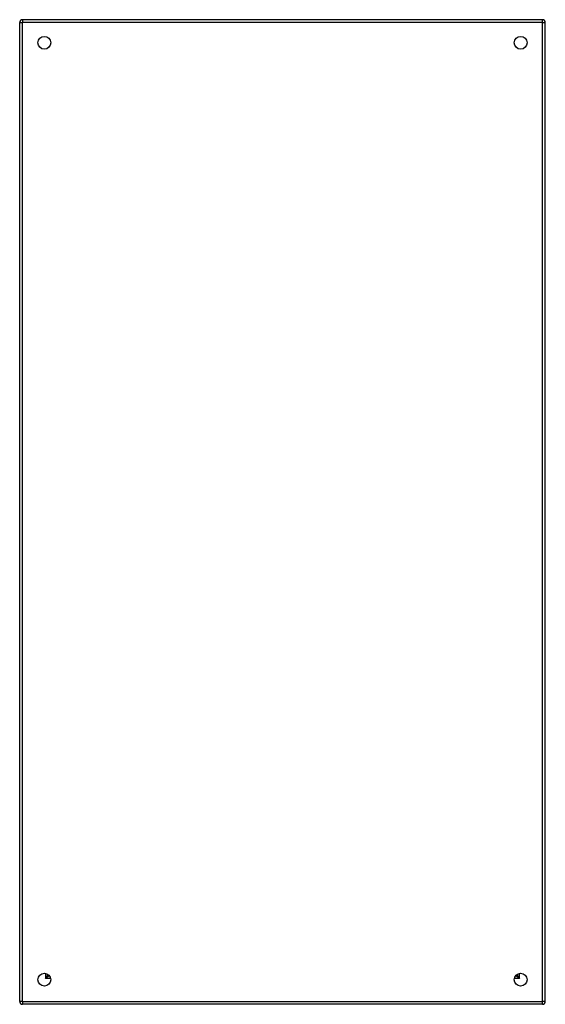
# Model space of a CAD drawing. Header units: inches. Extents: x 33.3 to 49.3, y 6.8 to 36.8.
import ezdxf

# ---------------------------------------------------------------- set-up
doc = ezdxf.new("R2010")
doc.units = ezdxf.units.IN
doc.header["$MEASUREMENT"] = 0
doc.layers.add('Visible Edges(ANSI)', color=7, linetype='Continuous', lineweight=25)
doc.layers.add('Visible Tangent Edges(ANSI)', color=7, linetype='Continuous', lineweight=25)

msp = doc.modelspace()

# ---------------------------------------------------------------- linework, layer by layer
at = {"layer": 'Visible Edges(ANSI)'}
for p, q in [((33.313, 6.871), (33.313, 36.695)), ((49.229, 36.779), (33.397, 36.779)), ((49.313, 6.871), (49.313, 36.695)), ((34.179, 7.684), (34.179, 7.694)), ((34.21, 7.653), (34.22, 7.653)), ((48.407, 7.653), (48.416, 7.653)), ((48.447, 7.684), (48.447, 7.694)), ((49.229, 6.787), (33.397, 6.787))]:
    msp.add_line(p, q, dxfattribs=at)
for centre in [(34.063, 36.076), (48.563, 36.076), (34.063, 7.537), (48.563, 7.537)]:
    msp.add_circle(centre, 0.195, dxfattribs=at)
for centre, radius, start, end in [((33.397, 36.695), 0.084, 90, 180), ((49.229, 36.695), 0.084, 0, 90), ((34.21, 7.684), 0.031, 180, 270), ((48.416, 7.684), 0.031, 270, 0), ((33.397, 6.871), 0.084, 180, 270), ((49.229, 6.871), 0.084, 270, 0)]:
    msp.add_arc(centre, radius, start, end, dxfattribs=at)
at = {"layer": 'Visible Tangent Edges(ANSI)'}
for p, q in [((33.313, 36.695), (33.397, 36.695)), ((33.397, 36.779), (33.397, 36.695)), ((49.229, 36.695), (33.397, 36.695)), ((33.397, 6.871), (33.397, 36.695)), ((49.229, 36.695), (49.229, 36.779)), ((49.229, 36.695), (49.313, 36.695)), ((49.229, 6.871), (49.229, 36.695)), ((34.095, 7.73), (34.095, 7.569)), ((34.095, 7.569), (34.179, 7.684)), ((34.21, 7.653), (34.095, 7.569)), ((34.256, 7.569), (34.095, 7.569)), ((48.531, 7.569), (48.371, 7.569)), ((48.531, 7.569), (48.416, 7.653)), ((48.447, 7.684), (48.531, 7.569)), ((48.531, 7.569), (48.531, 7.73)), ((33.397, 6.871), (33.313, 6.871)), ((33.397, 6.871), (33.397, 6.787)), ((33.397, 6.871), (49.229, 6.871)), ((49.313, 6.871), (49.229, 6.871)), ((49.229, 6.787), (49.229, 6.871))]:
    msp.add_line(p, q, dxfattribs=at)

doc.saveas('drawing.dxf')
